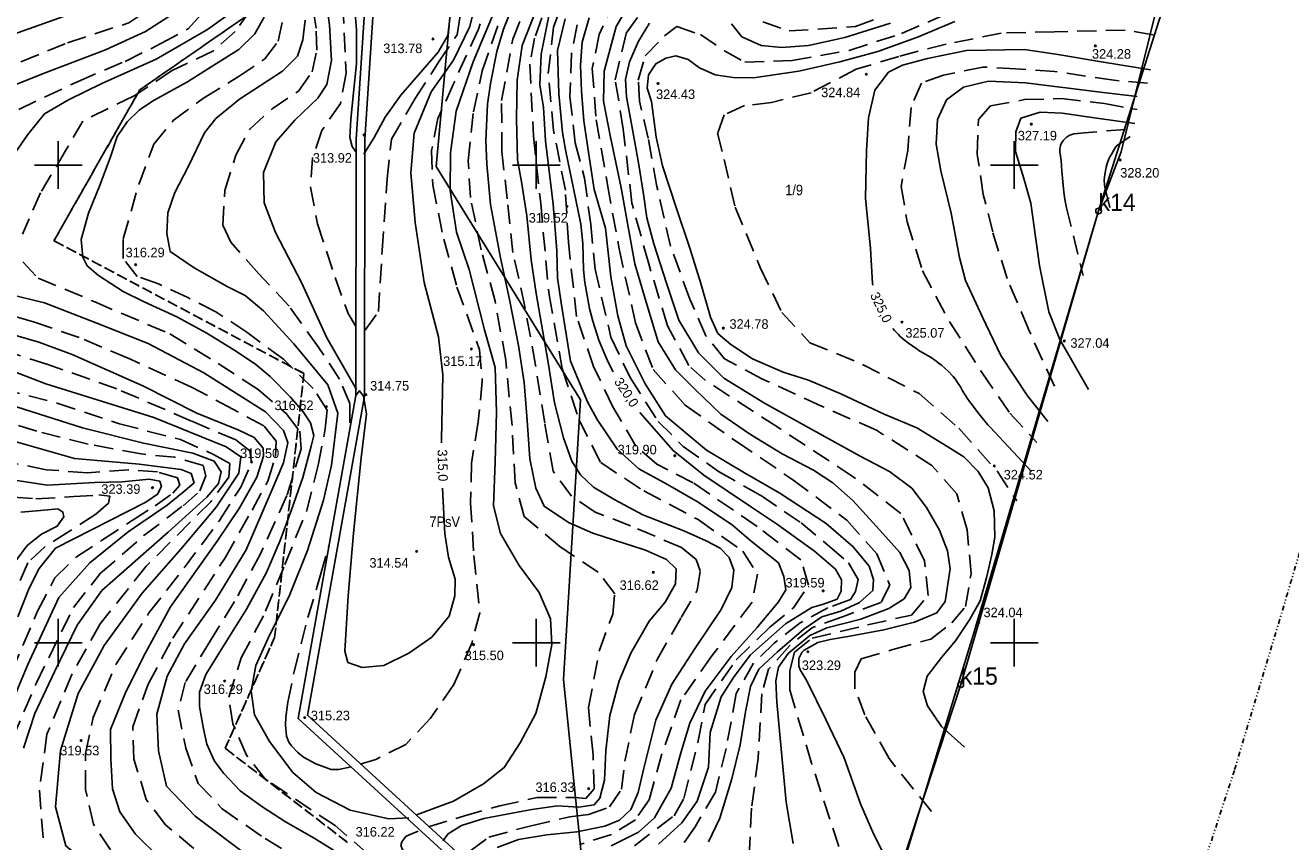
# Model space of a CAD drawing. Extents: x 4615668 to 9249187, y 5334101 to 10688993.
# Tile 65 of 120: x 4667831 to 4667963, y 5336898 to 5336984. Entities that reach past the tile are written whole.
import ezdxf
from ezdxf.enums import TextEntityAlignment as Align

# ---------------------------------------------------------------- set-up
doc = ezdxf.new("R2010")
doc.units = 0
doc.header["$MEASUREMENT"] = 0
for name, pattern in [('DIVIDE', [1.25, 0.5, -0.25, 0, -0.25, 0, -0.25]), ('GEN7', [13.75, 9.75, -1.5, 1, -1.5]), ('KONTUR', [1.5, 1, -0.5]), ('WARSTWICA', [3, 2, -1])]:
    doc.linetypes.add(name, pattern=pattern)
for name, color, linetype in [('2', 7, 'Continuous'), ('38', 7, 'Continuous'), ('45', 7, 'Continuous'), ('5', 7, 'Continuous'), ('50', 7, 'Continuous'), ('52', 7, 'Continuous'), ('58', 7, 'Continuous'), ('59', 7, 'Continuous'), ('60', 7, 'Continuous'), ('62', 7, 'Continuous'), ('7', 4, 'GEN7'), ('8', 7, 'Continuous')]:
    doc.layers.add(name, color=color, linetype=linetype)
doc.styles.add('txt', font='TXT', dxfattribs={"height": 0.2})

# ---------------------------------------------------------------- blocks, each defined once
blk = doc.blocks.new('*M2221')
at = {"layer": '60', "color": 7, "linetype": 'Continuous'}
for p, q in [((200, 147.5), (200, 152.5)), ((250, 147.5), (250, 152.5)), ((300, 147.5), (300, 152.5)), ((197.5, 150), (202.5, 150)), ((247.5, 150), (252.5, 150)), ((297.5, 150), (302.5, 150)), ((200, 97.5), (200, 102.5)), ((250, 97.5), (250, 102.5)), ((300, 97.5), (300, 102.5)), ((197.5, 100), (202.5, 100)), ((247.5, 100), (252.5, 100)), ((297.5, 100), (302.5, 100))]:
    blk.add_line(p, q, dxfattribs=at)
blk = doc.blocks.new('WYS')
at = {"layer": '52', "color": 67, "linetype": 'Continuous'}
blk.add_circle((0, 0), 0.08, dxfattribs=at)

msp = doc.modelspace()

# ---------------------------------------------------------------- linework, layer by layer
at = {"layer": '2', "color": 5, "linetype": 'Continuous'}
msp.add_lwpolyline([(4667852.194, 5336808.373), (4667877.084, 5336811.593), (4667891.984, 5336835.383), (4667905.184, 5336855.823), (4667916.954, 5336878.753), (4667928.754, 5336914.793), (4667943.174, 5336964.373), (4667950.944, 5336988.883), (4667957.754, 5337020.213), (4667953.784, 5337068.653), (4667948.964, 5337126.753), (4667946.904, 5337164.913), (4667946.234, 5337180.033), (4667943.104, 5337213.273), (4667939.914, 5337215.693), (4667913.124, 5337234.663), (4667894.274, 5337273.353), (4667845.904, 5337254.193)], dxfattribs=at)
at = {"layer": '2', "color": 7, "linetype": 'Continuous'}
msp.add_lwpolyline([(4667925.559, 5337225.858), (4667919.565, 5337202.099), (4667914.468, 5337192.813), (4667905.344, 5337173.627), (4667920.082, 5337161.387), (4667904.489, 5337153.076), (4667895.045, 5337124.565), (4667869.777, 5337120.444), (4667866.23, 5337098.563), (4667852.947, 5337097.718), (4667848.41, 5337075.991), (4667860.719, 5337041.34), (4667865.399, 5337016.965), (4667875.79, 5336989.951), (4667873.871, 5336969.035), (4667888.976, 5336944.594), (4667887.198, 5336915.342), (4667890.005, 5336887.866), (4667889.638, 5336885.847), (4667881.541, 5336848.002), (4667866.003, 5336825.871), (4667859.495, 5336809.317)], dxfattribs=at)
at = {"layer": '38', "color": 97, "linetype": 'Continuous'}
msp.add_lwpolyline([(4667880.742, 5336821.247), (4667879.844, 5336836.5), (4667894.816, 5336840.831), (4667904.428, 5336856), (4667905.876, 5336871.78), (4667917.498, 5336878.874), (4667930.159, 5336920.334), (4667943.174, 5336964.373), (4667945.534, 5336970.566), (4667950.692, 5336991.491), (4667955.332, 5337010.701), (4667957.582, 5337020.278), (4667955.895, 5337035.894), (4667955.143, 5337045.538), (4667953.925, 5337063.189), (4667953.268, 5337070.109)], dxfattribs=at)
at = {"layer": '45', "color": 219, "linetype": 'Continuous'}
for points in [[(4667852.966, 5337093.824), (4667846.478, 5337082.184), (4667848.289, 5337063.022), (4667848.382, 5337060.077), (4667845.099, 5337053.846), (4667852.914, 5337031.305), (4667864.682, 5337008.094), (4667866.721, 5336990.534), (4667865.521, 5336971.884), (4667865.47, 5336945.056), (4667859.443, 5336911.256), (4667879.927, 5336892.486), (4667882.711, 5336885.747), (4667878.673, 5336879.919), (4667874.081, 5336870.503), (4667879.671, 5336856.16), (4667876.031, 5336853.694), (4667872.183, 5336848.652), (4667869.834, 5336837.168), (4667858.053, 5336819.548), (4667858.564, 5336810.556)], [(4667853.916, 5337093.68), (4667847.4, 5337081.99), (4667849.188, 5337063.079), (4667849.289, 5337059.868), (4667846.077, 5337053.772), (4667853.744, 5337031.658), (4667865.557, 5337008.358), (4667867.624, 5336990.557), (4667866.421, 5336971.854), (4667866.37, 5336944.976), (4667860.416, 5336911.585), (4667880.682, 5336893.014), (4667883.73, 5336885.637), (4667879.452, 5336879.463), (4667875.063, 5336870.463), (4667880.77, 5336855.818), (4667876.657, 5336853.031), (4667873.023, 5336848.27), (4667870.68, 5336836.815), (4667858.969, 5336819.298), (4667859.463, 5336810.607)], [(4667865.47, 5336945.056), (4667865.875, 5336945.555), (4667866.27, 5336944.984)]]:
    msp.add_lwpolyline(points, dxfattribs=at)
at = {"layer": '50', "color": 245, "linetype": 'WARSTWICA'}
for points in [[(4667829.556, 5337042.838), (4667832.511, 5337038.64), (4667835.896, 5337034.936), (4667839.281, 5337030.861), (4667842.174, 5337027.219), (4667844.31, 5337023.487), (4667846.403, 5337019.474), (4667847.695, 5337014.72), (4667848.988, 5337009.843), (4667850.896, 5337004.534), (4667852.491, 5337000.418), (4667853.784, 5336996.899), (4667854.338, 5336993.257), (4667854.829, 5336988.419), (4667854.46, 5336985.394), (4667852.859, 5336983.171), (4667850.582, 5336981.134), (4667846.212, 5336979.035), (4667842.273, 5336976.442), (4667836.919, 5336973.788), (4667835.15, 5336970.73), (4667832.504, 5336966.285), (4667830.596, 5336961.964)], [(4667830.448, 5336979.995), (4667835.318, 5336981.968), (4667841.738, 5336984.077), (4667845.885, 5336986.812), (4667848.101, 5336989.206), (4667849.237, 5336991.542), (4667849.237, 5336994.448), (4667848.308, 5336998.244), (4667846.228, 5337001.659), (4667843.501, 5337004.794), (4667842.08, 5337007.472), (4667841.216, 5337009.448), (4667840.774, 5337014.082), (4667840.092, 5337018.79), (4667838.833, 5337024.136), (4667837.819, 5337025.686), (4667835.32, 5337028.763), (4667831.229, 5337032.524), (4667825.895, 5337037.099)], [(4667830.21, 5336975.002), (4667836.418, 5336977.937), (4667841.341, 5336980.036), (4667845.096, 5336981.888), (4667847.927, 5336983.431), (4667850.143, 5336985.901), (4667851.62, 5336987.753), (4667851.928, 5336991.086), (4667851.251, 5336996.547), (4667849.897, 5337000.498), (4667848.358, 5337004.449), (4667846.881, 5337008.03), (4667845.404, 5337011.98), (4667844.057, 5337016.262), (4667842.641, 5337020.892), (4667840.856, 5337024.411), (4667839.256, 5337027.312), (4667836.425, 5337030.646), (4667834.148, 5337033.115), (4667830.352, 5337036.901)], [(4667915.99, 5336897.866), (4667913.157, 5336906.574), (4667910.866, 5336914.253), (4667910.868, 5336916.271), (4667911.35, 5336918.206), (4667913.219, 5336919.657), (4667919.006, 5336921.048), (4667923.588, 5336922.076), (4667925.336, 5336924.132), (4667924.974, 5336927.76), (4667922.503, 5336932.718), (4667917.502, 5336936.554), (4667909.604, 5336941.754), (4667902.009, 5336946.652), (4667900.3, 5336948.208), (4667898.09, 5336952.336), (4667896.11, 5336958.84), (4667894.362, 5336965.189), (4667893.458, 5336972.929), (4667892.617, 5336978.099), (4667893.762, 5336982.997), (4667897.801, 5336988.499)], [(4667864.861, 5336942.194), (4667864.861, 5336944.209), (4667863.782, 5336946.784), (4667861.55, 5336950.142), (4667858.499, 5336954.396), (4667855.337, 5336957.792), (4667852.407, 5336961.122), (4667851.551, 5336962.876), (4667851.774, 5336966.533), (4667852.927, 5336970.228), (4667854.378, 5336972.952), (4667856.714, 5336975.053), (4667859.467, 5336976.919), (4667860.918, 5336978.934), (4667861.402, 5336981.211), (4667861.328, 5336983.524), (4667860.658, 5336987.666)], [(4667885.952, 5336987.403), (4667884.182, 5336982.479), (4667883.683, 5336979.729), (4667884.051, 5336972.192), (4667884.819, 5336965.158), (4667885.686, 5336955.606), (4667887.055, 5336947.869), (4667888.82, 5336942.538), (4667891.091, 5336938.049), (4667895.599, 5336935.068), (4667901.288, 5336932.068), (4667905.963, 5336928.752), (4667907.499, 5336926.374), (4667906.932, 5336923.427), (4667902.727, 5336917.818), (4667899.488, 5336913.196), (4667897.494, 5336907.557), (4667896.159, 5336902.734), (4667894.723, 5336900.657), (4667892.218, 5336899.116), (4667888.922, 5336898.054)], [(4667894.62, 5336897.928), (4667898.76, 5336901.075), (4667899.797, 5336902.88), (4667901.305, 5336908.903), (4667902.005, 5336912.728), (4667905.269, 5336917.385), (4667908.771, 5336920.819), (4667911.261, 5336922.849), (4667912.818, 5336925.19), (4667912.039, 5336927.844), (4667907.448, 5336931.357), (4667900.776, 5336935.926), (4667896.962, 5336937.878), (4667894.784, 5336939.751), (4667892.371, 5336943.888), (4667890.348, 5336948.103), (4667888.558, 5336953.332), (4667887.708, 5336961.101), (4667887.397, 5336966.564), (4667886.152, 5336972.809), (4667885.611, 5336978.768), (4667886.155, 5336983.607), (4667887.634, 5336987.588)], [(4667864.121, 5336986.004), (4667864.453, 5336978.786), (4667863.858, 5336975.614), (4667861.924, 5336972.815), (4667860.956, 5336969.905), (4667860.735, 5336966.859), (4667861.479, 5336963.015), (4667863.301, 5336957.399), (4667864.678, 5336953.63), (4667865.459, 5336952.361)], [(4667879.449, 5336986.811), (4667878.31, 5336983.405), (4667875.703, 5336977.697), (4667874.062, 5336974.062), (4667873.405, 5336970.7), (4667873.515, 5336967.066), (4667874.676, 5336961.418), (4667876.057, 5336956.405), (4667878.423, 5336949.834), (4667878.708, 5336946.573), (4667878.27, 5336942.3), (4667877.569, 5336937.971), (4667877.481, 5336933.795), (4667877.83, 5336928.298), (4667878.444, 5336922.32), (4667877.633, 5336919.21), (4667875.726, 5336914.793), (4667873.296, 5336911.292), (4667870.71, 5336908.545), (4667867.555, 5336906.963), (4667865.933, 5336906.479)], [(4667866.466, 5336951.882), (4667867.839, 5336953.838), (4667868.238, 5336960.237), (4667868.769, 5336967.748), (4667869.203, 5336971.89), (4667871.684, 5336976.156), (4667874.121, 5336979.933), (4667876.071, 5336982.822), (4667876.735, 5336986.866)], [(4667877.502, 5336897.443), (4667879.405, 5336898.834), (4667883.823, 5336900.031), (4667887.855, 5336900.969), (4667889.817, 5336901.187), (4667892.01, 5336901.995), (4667893.268, 5336903.839), (4667893.622, 5336906.783), (4667894.622, 5336911.668), (4667896.997, 5336917.422), (4667899.513, 5336921.822), (4667901.19, 5336924.668), (4667901.512, 5336926.706), (4667901.093, 5336927.903), (4667899.545, 5336929.132), (4667894.224, 5336931.429), (4667890.52, 5336932.837), (4667888.037, 5336934.519), (4667886.134, 5336937.139), (4667885.231, 5336942.153), (4667884.264, 5336948.248), (4667883.168, 5336954.362), (4667881.916, 5336960.029), (4667881.304, 5336965.658), (4667880.755, 5336970.607), (4667880.726, 5336975.95), (4667881.887, 5336982.355), (4667883.338, 5336985.893)], [(4667892.607, 5336986.476), (4667890.936, 5336982.852), (4667890.214, 5336979.274), (4667890.625, 5336973.904), (4667891.799, 5336967.111), (4667893.018, 5336960.427), (4667894.733, 5336952.659), (4667896.585, 5336947.767), (4667899.926, 5336944.053), (4667905.286, 5336940.23), (4667911.202, 5336936.244), (4667916.833, 5336932.002), (4667919.993, 5336928.47), (4667921.348, 5336925.209), (4667920.4, 5336923.397), (4667916.381, 5336921.902), (4667913.265, 5336920.77), (4667910.827, 5336918.868), (4667908.659, 5336916.422), (4667907.957, 5336913.829), (4667907.551, 5336907.081), (4667906.87, 5336901.852), (4667906.599, 5336896.553)], [(4667866.814, 5336897.017), (4667863.317, 5336900.039), (4667856.041, 5336904.879), (4667854.032, 5336907.417), (4667852.618, 5336910.701), (4667852.175, 5336913.478), (4667853.477, 5336917.583), (4667856.044, 5336922.471), (4667858.049, 5336927.372), (4667860.356, 5336933.045), (4667861.547, 5336937.784), (4667862.285, 5336941.563), (4667862.471, 5336943.541), (4667861.02, 5336945.78), (4667857.895, 5336948.877), (4667854.074, 5336951.696), (4667850.838, 5336953.823), (4667847.899, 5336955.316), (4667844.848, 5336956.734), (4667842.616, 5336957.518), (4667841.127, 5336959.384), (4667841.127, 5336961.473), (4667842.768, 5336967.158), (4667844.331, 5336971.374), (4667846.377, 5336973.837), (4667849.539, 5336976.188), (4667853.181, 5336978.411), (4667855.971, 5336980.314), (4667857.347, 5336982.143), (4667857.868, 5336984.531)], [(4667873.076, 5336899.902), (4667876.742, 5336901.027), (4667880.541, 5336902.119), (4667884.453, 5336902.97), (4667888.42, 5336902.997), (4667889.535, 5336902.86), (4667890.411, 5336903.903), (4667890.301, 5336907.443), (4667889.805, 5336912.405), (4667890.954, 5336918.387), (4667892.349, 5336922.174), (4667892.568, 5336924.314), (4667890.844, 5336926.55), (4667886.823, 5336929.239), (4667883.102, 5336932.395), (4667882.147, 5336935.925), (4667881.818, 5336941.907), (4667881.164, 5336948.772), (4667880.042, 5336954.946), (4667878.571, 5336960.304), (4667877.476, 5336965.792), (4667877.232, 5336969.615), (4667877.78, 5336974.747), (4667878.709, 5336979.037), (4667880.815, 5336985.156)], [(4667925.682, 5336901.517), (4667921.264, 5336907.057), (4667918.729, 5336911.62), (4667917.69, 5336914.357), (4667917.69, 5336916.117), (4667918.339, 5336917.486), (4667921.653, 5336918.463), (4667925.617, 5336919.571), (4667927.827, 5336921.266), (4667929.246, 5336922.987), (4667929.831, 5336926.376), (4667929.441, 5336931.004), (4667928.336, 5336934.784), (4667925.737, 5336937.717), (4667919.953, 5336941.432), (4667914.19, 5336943.948), (4667907.952, 5336946.816), (4667904.053, 5336948.901), (4667902.104, 5336951.313), (4667900.414, 5336955.158), (4667898.4, 5336960.699), (4667896.97, 5336966.926), (4667896.06, 5336972.01), (4667895.15, 5336975.855), (4667895.021, 5336978.071), (4667895.735, 5336980.613), (4667897.75, 5336982.699), (4667899.049, 5336983.677), (4667901.519, 5336982.829), (4667904.053, 5336981.135), (4667906.182, 5336979.943), (4667911.121, 5336980.139), (4667917.099, 5336981.181), (4667922.558, 5336982.941), (4667929.121, 5336985.809)], [(4667908.042, 5336984.181), (4667910.815, 5336983.214), (4667917.758, 5336983.682), (4667920.371, 5336984.644)], [(4667888.634, 5336983.865), (4667888.046, 5336980.811), (4667887.873, 5336976.37), (4667888.427, 5336971.501), (4667889.396, 5336967.824), (4667890.053, 5336962.966), (4667890.502, 5336958.29), (4667892.162, 5336951.17), (4667894.169, 5336946.937), (4667897.099, 5336942.337), (4667899.728, 5336939.735), (4667903.429, 5336937.098), (4667907.81, 5336934.611), (4667912.065, 5336931.732), (4667915.04, 5336929.268), (4667917.012, 5336927.533), (4667918.015, 5336925.798), (4667917.738, 5336924.549), (4667917.218, 5336923.696), (4667914.866, 5336922.828), (4667911.96, 5336921.267), (4667909.227, 5336919.15)], [(4667948.88, 5336982.814), (4667945.947, 5336983.304), (4667938.554, 5336983.12), (4667932.993, 5336982.998), (4667927.215, 5336981.843), (4667922.265, 5336980.556), (4667917.805, 5336979.208), (4667913.1, 5336976.757), (4667908.945, 5336975.715), (4667906.135, 5336975.408), (4667903.996, 5336974.428), (4667903.324, 5336972.528), (4667903.996, 5336969.77), (4667905.158, 5336964.771), (4667907.785, 5336958.459), (4667910.046, 5336953.74), (4667912.978, 5336950.585), (4667918.477, 5336948.317), (4667924.404, 5336945.252), (4667928.559, 5336941.636), (4667932.591, 5336937.101), (4667934.608, 5336934.037)], [(4667948.302, 5336977.763), (4667944.784, 5336978.052), (4667938.555, 5336978.978), (4667934.518, 5336979.267), (4667931.057, 5336979.441), (4667926.962, 5336978.573), (4667924.655, 5336977.763), (4667923.559, 5336975.218), (4667923.213, 5336970.705), (4667922.521, 5336966.945), (4667923.155, 5336963.242), (4667924.771, 5336958.112), (4667927.597, 5336952.731), (4667931, 5336947.43), (4667933.883, 5336943.207), (4667936.71, 5336940.141)], [(4667938.556, 5336946.035), (4667935.845, 5336951.994), (4667933.596, 5336957.316), (4667932.096, 5336962.176), (4667931.115, 5336966.11), (4667930.48, 5336970.3), (4667930.596, 5336973.945), (4667931.864, 5336975.391), (4667935.44, 5336976.028), (4667939.305, 5336976.143), (4667943.804, 5336975.623), (4667947.207, 5336974.986)], [(4667945.998, 5336972.908), (4667941.672, 5336972.561), (4667940.953, 5336972.496), (4667940.597, 5336972.434), (4667940.367, 5336972.37), (4667940.254, 5336972.33), (4667940.088, 5336972.257), (4667939.876, 5336972.133), (4667939.775, 5336972.059), (4667939.628, 5336971.93), (4667939.489, 5336971.778), (4667939.423, 5336971.693), (4667939.285, 5336971.469), (4667939.221, 5336971.319), (4667939.188, 5336971.219), (4667939.146, 5336971.019), (4667939.131, 5336970.869), (4667939.135, 5336970.568), (4667939.25, 5336969.668), (4667939.338, 5336968.558), (4667939.455, 5336967.074), (4667939.534, 5336966.335), (4667939.641, 5336965.6), (4667939.708, 5336965.236), (4667939.827, 5336964.693), (4667941.557, 5336957.635)], [(4667830.657, 5336959.062), (4667832.258, 5336957.334), (4667838.166, 5336954.864), (4667846.02, 5336951.501), (4667851.067, 5336948.414), (4667855.252, 5336945.698), (4667858.207, 5336943.167), (4667859.622, 5336941.315), (4667859.745, 5336939.463), (4667858.268, 5336934.586), (4667855.503, 5336928.501), (4667852.795, 5336923.5), (4667850.271, 5336919.426), (4667847.631, 5336915.009), (4667846.892, 5336912.108), (4667847.692, 5336908.157), (4667848.985, 5336904.453), (4667851.508, 5336901.798), (4667855.989, 5336898.681), (4667860.79, 5336895.78)], [(4667848.537, 5336897.642), (4667845.582, 5336900.111), (4667843.551, 5336902.765), (4667842.265, 5336906.997), (4667842.142, 5336910.392), (4667843.742, 5336914.837), (4667846.327, 5336919.652), (4667851.796, 5336928.073), (4667854.627, 5336933.073), (4667856.289, 5336936.098), (4667857.089, 5336938.691), (4667857.151, 5336940.296), (4667855.858, 5336941.901), (4667852.596, 5336943.63), (4667848.349, 5336945.914), (4667841.659, 5336948.963), (4667836.551, 5336951.124), (4667831.873, 5336952.729), (4667827.38, 5336954.025)], [(4667839.805, 5336897.5), (4667838.044, 5336900.179), (4667837.191, 5336903.826), (4667837.191, 5336907.587), (4667837.987, 5336911.348), (4667840.427, 5336916.998), (4667843.836, 5336922.297), (4667847.528, 5336927.027), (4667851.221, 5336931.985), (4667853.437, 5336935.461), (4667854.573, 5336938.025), (4667854.403, 5336939.279), (4667852.926, 5336940.419), (4667848.27, 5336942.387), (4667840.487, 5336945.749), (4667833.272, 5336948.314), (4667826, 5336950.593)], [(4667825.459, 5336946.526), (4667834.23, 5336944.257), (4667840.763, 5336942.092), (4667847.126, 5336940.439), (4667850.592, 5336938.9), (4667852.296, 5336937.932), (4667852.183, 5336936.507), (4667850.308, 5336933.943), (4667843.555, 5336927.196), (4667838.726, 5336921.155), (4667835.772, 5336915.856), (4667833.165, 5336909.616), (4667832.37, 5336903.747), (4667832.825, 5336897.877)], [(4667829.579, 5336909.171), (4667832.022, 5336914.926), (4667835.932, 5336922.869), (4667838.773, 5336926.459), (4667843.318, 5336930.391), (4667847.408, 5336933.525), (4667849.169, 5336935.064), (4667849.794, 5336936.659), (4667849.51, 5336937.742), (4667846.499, 5336938.597), (4667843.034, 5336938.939), (4667837.466, 5336939.964), (4667832.094, 5336941.315), (4667826.072, 5336943.196)], [(4667829.453, 5336916.151), (4667832.181, 5336922.488), (4667833.998, 5336925.966), (4667836.247, 5336928.174), (4667838.975, 5336929.95), (4667842.086, 5336931.966), (4667844.479, 5336933.502), (4667846.345, 5336934.847), (4667847.063, 5336935.663), (4667846.824, 5336936.431), (4667844.718, 5336937.055), (4667841.703, 5336937.295), (4667837.396, 5336936.959), (4667833.088, 5336937.295), (4667826.388, 5336938.639)], [(4667826.669, 5336934.672), (4667832.014, 5336934.24), (4667835.986, 5336934.48), (4667838.595, 5336934.648), (4667839.743, 5336934.528), (4667839.6, 5336933.784), (4667838.284, 5336932.632), (4667835.508, 5336930.855), (4667832.947, 5336929.223), (4667831.176, 5336927.543), (4667829.123, 5336922.827)], [(4667864.976, 5336906.176), (4667863.684, 5336905.913), (4667862.884, 5336905.918), (4667861.295, 5336906.506), (4667860.007, 5336907.218), (4667859.416, 5336907.692), (4667858.738, 5336908.385), (4667858.474, 5336908.767), (4667858.232, 5336909.406), (4667858.117, 5336910.592), (4667858.142, 5336911.389), (4667858.364, 5336912.967), (4667859.022, 5336916.159), (4667860.468, 5336921.829), (4667861.782, 5336926.303), (4667862.658, 5336929.352)], [(4667909.227, 5336919.15), (4667907.082, 5336917.034), (4667905.255, 5336913.863), (4667904.217, 5336908.103), (4667903.084, 5336903.55), (4667900.973, 5336899.907), (4667898.759, 5336896.819), (4667896.926, 5336895.327), (4667896.857, 5336893.522), (4667898.794, 5336891.51), (4667901.938, 5336887.538), (4667904.429, 5336883.236), (4667905.57, 5336880.668), (4667905.19, 5336879.142), (4667902.63, 5336877.199), (4667899.037, 5336874.615), (4667896.581, 5336872.29), (4667895.578, 5336870.382), (4667894.437, 5336867.224), (4667894.06, 5336863.463), (4667894.06, 5336859.196), (4667894.822, 5336855.761), (4667897.275, 5336850.956), (4667900.077, 5336846.654)], [(4667880.566, 5336890.718), (4667878.268, 5336892.501), (4667876.918, 5336893.386), (4667875.004, 5336894.397), (4667874.055, 5336894.916), (4667872.197, 5336895.965), (4667871.271, 5336896.581), (4667870.378, 5336897.474), (4667870.176, 5336897.953), (4667870.272, 5336898.358), (4667870.717, 5336898.882), (4667870.997, 5336899.051), (4667872.009, 5336899.462)]]:
    msp.add_lwpolyline(points, dxfattribs=at)
at = {"layer": '50', "color": 7, "linetype": 'Continuous'}
for points in [[(4667840.479, 5337042.068), (4667841.334, 5337040.449), (4667845.083, 5337034.79), (4667849.124, 5337029.527), (4667852.148, 5337023.198), (4667854.95, 5337015.45), (4667856.843, 5337007.156), (4667858.319, 5337002.067), (4667860.507, 5336996.355), (4667861.832, 5336990.354), (4667862.74, 5336983.844), (4667862.93, 5336980.122), (4667862.437, 5336977.616), (4667861.491, 5336976.172), (4667859.105, 5336973.894), (4667857.102, 5336971.594), (4667855.814, 5336968.404), (4667855.89, 5336965.214), (4667857.064, 5336962.137), (4667859.786, 5336956.879), (4667862.436, 5336951.106), (4667865.538, 5336945.699)], [(4667874.431, 5336940.12), (4667874.425, 5336940.45), (4667874.576, 5336947.211), (4667874.122, 5336951.199), (4667872.608, 5336956.896), (4667871.697, 5336963.178), (4667871.242, 5336968.381), (4667871.583, 5336972.521), (4667873.357, 5336976.856), (4667875.705, 5336980.16), (4667877.409, 5336983.692), (4667878.279, 5336987.263), (4667878.917, 5336993.915), (4667879.826, 5337001.777), (4667880.015, 5337004.474), (4667879.409, 5337008.044), (4667878.008, 5337014.287), (4667875.774, 5337019.035), (4667869.988, 5337028.4), (4667867.003, 5337034.349)], [(4667829.58, 5336982.841), (4667836.563, 5336985.33), (4667842.631, 5336987.514), (4667844.664, 5336988.64), (4667847.554, 5336992.451), (4667847.693, 5336994.407), (4667846.773, 5336998.68), (4667844.695, 5337001.517), (4667841.925, 5337004.064), (4667839.502, 5337007.016), (4667838.522, 5337011.552), (4667837.772, 5337023.245), (4667836.502, 5337025.734), (4667833.732, 5337028.454), (4667829.115, 5337032.101)], [(4667887.372, 5336984.478), (4667886.563, 5336981.182), (4667886.703, 5336976.628)], [(4667948.602, 5336979.159), (4667943.683, 5336979.942), (4667938.686, 5336980.803), (4667935.406, 5336981.273), (4667929.355, 5336981.156), (4667925.294, 5336980.334), (4667922.654, 5336979.631), (4667921.21, 5336978.887), (4667919.765, 5336977.007), (4667919.101, 5336974.109), (4667918.906, 5336970.702), (4667918.792, 5336965.715), (4667919.3, 5336960.429), (4667919.534, 5336956.787), (4667919.556, 5336956.595)], [(4667886.703, 5336976.628), (4667887.108, 5336972.587), (4667887.432, 5336970.584), (4667888.244, 5336966.729), (4667889.001, 5336962.99), (4667889.221, 5336960.969), (4667889.297, 5336958.244), (4667889.421, 5336956.89), (4667889.917, 5336954.17), (4667890.256, 5336952.829), (4667890.906, 5336950.847), (4667891.85, 5336948.602), (4667892.401, 5336947.523)], [(4667921.637, 5336952.076), (4667921.824, 5336951.853), (4667921.954, 5336951.709), (4667922.227, 5336951.432), (4667922.43, 5336951.243), (4667922.85, 5336950.885), (4667923.284, 5336950.547), (4667924.18, 5336949.905), (4667924.382, 5336949.769), (4667924.799, 5336949.518), (4667925.645, 5336949.035), (4667926.054, 5336948.769), (4667926.514, 5336948.426), (4667926.737, 5336948.246), (4667927.061, 5336947.966), (4667927.523, 5336947.52), (4667927.814, 5336947.205), (4667927.955, 5336947.042), (4667928.157, 5336946.791), (4667928.358, 5336946.518), (4667928.484, 5336946.331), (4667928.723, 5336945.95), (4667928.952, 5336945.564), (4667929.257, 5336945.049), (4667929.414, 5336944.796), (4667929.664, 5336944.425), (4667929.797, 5336944.245), (4667930.671, 5336943.107), (4667931.12, 5336942.548), (4667931.586, 5336942.003), (4667931.827, 5336941.739), (4667936.161, 5336937.118)], [(4667844.753, 5336891.735), (4667841.627, 5336893.38), (4667838.975, 5336894.665), (4667835.147, 5336897.918), (4667834.067, 5336902.005), (4667834.59, 5336907.89), (4667836.437, 5336913.853), (4667839.149, 5336918.889), (4667843.128, 5336924.356), (4667847.167, 5336928.987), (4667850.861, 5336933.386), (4667853.227, 5336936.917), (4667853.458, 5336938.654), (4667851.914, 5336939.68), (4667844.354, 5336942.748), (4667833.043, 5336946.279), (4667826.04, 5336948.976)], [(4667866.27, 5336944.984), (4667866.598, 5336943.129), (4667866.03, 5336938.534), (4667865.235, 5336930.634), (4667864.668, 5336924.086), (4667864.327, 5336918.313), (4667864.63, 5336917.098), (4667866.145, 5336916.604), (4667868.416, 5336916.794), (4667871.029, 5336918.086), (4667873.415, 5336919.757), (4667875.224, 5336921.953), (4667875.83, 5336924.08), (4667875.868, 5336925.827), (4667875.187, 5336928.143), (4667874.77, 5336930.574), (4667874.547, 5336935.372)], [(4667895.19, 5336943.269), (4667898.656, 5336939.301), (4667901.879, 5336936.715), (4667906.756, 5336933.426), (4667909.572, 5336931.561), (4667913.44, 5336928.75), (4667915.655, 5336926.866), (4667916.271, 5336925.77), (4667916.243, 5336924.589), (4667915.823, 5336923.746), (4667914.393, 5336923.211), (4667913.188, 5336922.874), (4667910.419, 5336921.144), (4667906.748, 5336917.911), (4667905.038, 5336915.662), (4667903.693, 5336913.526), (4667902.553, 5336909.78), (4667902.357, 5336906.153), (4667901.18, 5336902.583), (4667899.563, 5336900.318), (4667897.124, 5336898.097)]]:
    msp.add_lwpolyline(points, dxfattribs=at)
at = {"layer": '50', "color": 216, "linetype": 'Continuous'}
for points in [[(4667829.096, 5337040.747), (4667834.178, 5337035.077), (4667837.556, 5337031.192), (4667840.562, 5337027.195), (4667842.588, 5337023.264), (4667844.931, 5337018.204), (4667847.093, 5337011.698), (4667850.328, 5337002.38), (4667852.67, 5336995.197), (4667853.21, 5336990.523), (4667853.074, 5336987.315), (4667852.038, 5336984.875), (4667849.967, 5336983.384), (4667844.607, 5336980.267), (4667838.898, 5336977.719), (4667835.43, 5336976.003), (4667832.907, 5336974.557), (4667831.151, 5336972.388), (4667828.403, 5336968.413)], [(4667826.967, 5336976.468), (4667832.965, 5336978.84), (4667839.295, 5336981.248), (4667843.472, 5336983.175), (4667846.399, 5336985.04), (4667849.623, 5336988.332), (4667850.569, 5336990.442), (4667850.599, 5336992.919), (4667850.233, 5336995.365), (4667849.105, 5336998.832), (4667847.52, 5337002.043), (4667846.087, 5337004.581), (4667843.678, 5337007.303), (4667842.402, 5337010.625), (4667842.189, 5337012.858), (4667842.067, 5337016.971), (4667841.579, 5337020.121), (4667840.39, 5337023.24), (4667838.687, 5337026.497), (4667836.949, 5337028.087), (4667835.059, 5337030.319), (4667832.017, 5337033.396), (4667827.627, 5337038.166)], [(4667866.308, 5336970.324), (4667867.386, 5336972.063), (4667868.557, 5336974.179), (4667870.187, 5336976.482), (4667872.483, 5336979.161), (4667874.076, 5336980.994), (4667875.107, 5336982.733), (4667875.81, 5336988.656)], [(4667865.184, 5336987.692), (4667865.558, 5336983.345), (4667865.558, 5336979.772), (4667865.23, 5336976.764), (4667864.949, 5336973.944), (4667864.855, 5336972.063), (4667865.09, 5336971.123), (4667865.464, 5336970.559)], [(4667882.092, 5336986.315), (4667880.917, 5336983.401), (4667880.233, 5336981.065), (4667879.554, 5336977.717), (4667879.254, 5336975.553), (4667879.062, 5336971.738), (4667879.17, 5336969.268), (4667879.555, 5336965.046), (4667880.622, 5336959.465), (4667881.54, 5336955.115), (4667882.478, 5336950.305), (4667883.096, 5336946.413), (4667883.416, 5336942.427), (4667883.673, 5336938.43), (4667884.315, 5336935.365), (4667885.165, 5336933.471), (4667887.729, 5336931.778), (4667890.272, 5336930.642), (4667895.787, 5336928.873), (4667897.988, 5336927.887), (4667898.971, 5336926.901), (4667898.907, 5336925.336), (4667897.839, 5336923.429), (4667896.158, 5336921.447), (4667894.257, 5336918.104), (4667893.039, 5336915.189), (4667892.038, 5336911.562), (4667891.632, 5336907.854), (4667891.483, 5336904.801), (4667890.992, 5336902.915), (4667890.415, 5336902.229), (4667888.791, 5336901.972), (4667886.569, 5336902.101), (4667883.898, 5336901.715), (4667882.393, 5336901.463), (4667878.867, 5336900.777), (4667876.538, 5336900.048), (4667875.128, 5336899.191), (4667874.594, 5336898.441)], [(4667911.209, 5336898.156), (4667910.505, 5336902.5), (4667909.838, 5336909.578), (4667909.521, 5336912.968), (4667909.416, 5336915.193), (4667909.697, 5336916.606), (4667910.719, 5336918.054), (4667912.967, 5336919.938), (4667914.762, 5336920.75), (4667918.318, 5336921.633), (4667921.241, 5336922.764), (4667922.825, 5336923.788), (4667923.529, 5336924.953), (4667923.353, 5336926.754), (4667922.368, 5336928.626), (4667920.607, 5336930.604), (4667917.475, 5336934.081), (4667915.363, 5336935.918), (4667913.356, 5336937.26), (4667910.081, 5336938.955), (4667906.772, 5336940.968), (4667903.643, 5336943.105), (4667900.967, 5336945.683), (4667898.925, 5336947.732), (4667897.103, 5336950.682), (4667895.941, 5336954.496), (4667894.674, 5336958.84), (4667894.005, 5336962.513), (4667893.232, 5336966.792), (4667892.105, 5336972.089), (4667891.401, 5336975.868), (4667891.471, 5336979.011), (4667892.7, 5336983.681), (4667894.496, 5336986.718)], [(4667864.267, 5336896.759), (4667861.113, 5336898.724), (4667858.121, 5336900.417), (4667855.75, 5336901.982), (4667853.385, 5336903.689), (4667851.654, 5336905.51), (4667850.693, 5336906.796), (4667849.881, 5336908.553), (4667849.539, 5336910.182), (4667849.134, 5336912.519), (4667849.134, 5336914.019), (4667849.775, 5336915.862), (4667851.42, 5336918.498), (4667854.023, 5336922.684), (4667856.117, 5336926.542), (4667857.57, 5336929.885), (4667858.762, 5336933.083), (4667859.916, 5336936.491), (4667860.814, 5336939.748), (4667861.07, 5336940.872), (4667860.749, 5336942.201), (4667859.958, 5336943.358), (4667858.634, 5336944.901), (4667856.524, 5336947.032), (4667855.006, 5336948.296), (4667852.998, 5336949.668), (4667849.884, 5336951.569), (4667846.743, 5336953.283), (4667843.331, 5336954.863), (4667841.151, 5336955.935), (4667838.545, 5336957.606), (4667837.37, 5336958.635), (4667836.921, 5336959.535), (4667836.753, 5336961.389), (4667837.522, 5336964.133), (4667838.74, 5336967.133), (4667839.829, 5336970.032), (4667840.513, 5336972.153), (4667841.56, 5336973.718), (4667842.864, 5336974.961), (4667844.381, 5336975.989), (4667847.858, 5336977.906), (4667850.614, 5336979.62), (4667853.254, 5336981.282), (4667854.92, 5336982.911), (4667855.903, 5336984.647)], [(4667871.807, 5336901.157), (4667875.678, 5336902.58), (4667878.821, 5336904.425), (4667881.006, 5336906.116), (4667882.654, 5336908.692), (4667884.302, 5336911.768), (4667885.369, 5336915.624), (4667885.982, 5336919.007), (4667885.829, 5336921.698), (4667884.64, 5336924.428), (4667882.571, 5336927.273), (4667880.619, 5336930.63), (4667879.891, 5336933.513), (4667880.045, 5336938.126), (4667880.198, 5336943.316), (4667880.043, 5336947.982), (4667878.932, 5336951.942), (4667877.322, 5336958.246), (4667876.021, 5336962.141), (4667875.331, 5336966.524), (4667875.37, 5336970.445), (4667875.983, 5336974.828), (4667877.739, 5336979.98), (4667879.847, 5336984.978)], [(4667880.265, 5336897.763), (4667882.507, 5336898.59), (4667885.455, 5336899.062), (4667888.596, 5336899.383), (4667891.524, 5336899.983), (4667893.055, 5336900.617), (4667894.23, 5336901.71), (4667895, 5336903.488), (4667895.598, 5336906.06), (4667896.854, 5336911.059), (4667898.542, 5336914.852), (4667900.892, 5336918.496), (4667903.705, 5336922.657), (4667904.816, 5336924.971), (4667905.008, 5336926.772), (4667904.517, 5336928.1), (4667903.598, 5336929.065), (4667902.108, 5336929.845), (4667899.779, 5336930.895), (4667895.506, 5336932.567), (4667892.578, 5336934.153), (4667890.343, 5336935.469), (4667888.975, 5336936.755), (4667888.056, 5336938.169), (4667887.202, 5336940.612), (4667886.265, 5336944.284), (4667885.602, 5336948.506), (4667884.344, 5336955.733), (4667883.831, 5336959.269), (4667883.365, 5336963.862), (4667882.809, 5336967.419), (4667882.403, 5336969.734), (4667882.275, 5336974.026), (4667882.361, 5336978.076), (4667882.874, 5336981.712), (4667884.22, 5336985.141)], [(4667892.2, 5336897.929), (4667895.058, 5336899.34), (4667896.709, 5336900.848), (4667898.448, 5336903.956), (4667899.481, 5336907.664), (4667900.405, 5336910.772), (4667902.036, 5336914.098), (4667904.746, 5336917.728), (4667907.464, 5336920.781), (4667909.693, 5336923.453), (4667910.454, 5336924.707), (4667910.236, 5336926.125), (4667909.693, 5336927.542), (4667906.827, 5336929.804), (4667904.87, 5336931.495), (4667901.282, 5336933.894), (4667898.074, 5336935.748), (4667895.084, 5336937.384), (4667892.801, 5336939.456), (4667890.735, 5336942.564), (4667889.716, 5336944.393), (4667887.922, 5336948.646), (4667886.944, 5336954.753), (4667886.563, 5336957.37), (4667886.509, 5336960.206), (4667886.131, 5336965.077), (4667885.316, 5336971.729), (4667885.098, 5336975.219), (4667884.718, 5336977.564), (4667884.881, 5336980.781), (4667885.858, 5336985.659)], [(4667889.892, 5336984.602), (4667889.153, 5336982.059), (4667888.977, 5336979.622), (4667889.083, 5336976.903), (4667889.331, 5336973.814), (4667889.859, 5336970.282), (4667890.422, 5336966.609), (4667891.585, 5336962.569), (4667892.149, 5336957.483), (4667892.888, 5336953.387), (4667893.768, 5336950.263), (4667895.74, 5336946.273), (4667897.887, 5336942.917), (4667902.174, 5336939.337), (4667906.118, 5336936.971), (4667909.815, 5336934.852), (4667914.691, 5336931.659), (4667917.508, 5336929.222), (4667919.168, 5336927.211), (4667919.626, 5336925.798), (4667919.555, 5336924.633), (4667918.177, 5336923.395), (4667916.205, 5336922.477), (4667914.234, 5336921.877), (4667912.332, 5336920.605), (4667909.586, 5336918.239), (4667907.649, 5336916.403), (4667906.779, 5336914.584), (4667906.251, 5336911.936), (4667905.688, 5336908.51), (4667904.807, 5336904.943)], [(4667860.176, 5336984.33), (4667859.946, 5336982.292), (4667859.371, 5336980.562), (4667857.8, 5336979.024), (4667853.315, 5336976.064), (4667850.829, 5336974.043), (4667849.641, 5336972.544), (4667847.954, 5336969.007), (4667846.536, 5336966.316), (4667845.808, 5336964.163), (4667845.696, 5336962.03), (4667846.041, 5336960.147), (4667848.571, 5336958.417), (4667852.021, 5336956.456), (4667853.899, 5336955.533), (4667855.815, 5336953.919), (4667858.99, 5336950.472), (4667862.555, 5336946.166), (4667863.583, 5336943.225), (4667862.931, 5336937.766), (4667862.09, 5336934.096), (4667860.404, 5336928.83), (4667858.564, 5336924.216), (4667856.308, 5336919.66), (4667855.005, 5336916.815), (4667854.545, 5336914.124), (4667854.89, 5336911.625), (4667856.461, 5336908.833), (4667858.875, 5336905.604), (4667861.328, 5336903.489), (4667864.881, 5336901.658), (4667868.944, 5336900.736), (4667871.014, 5336900.851)], [(4667896.211, 5336984.043), (4667895.058, 5336982.148), (4667894.107, 5336979.994), (4667893.685, 5336978.122), (4667893.79, 5336976.321), (4667894.354, 5336973.284), (4667895.06, 5336969.407), (4667895.553, 5336966.123), (4667895.905, 5336963.651), (4667896.644, 5336960.931), (4667897.981, 5336956.814), (4667899.249, 5336952.929), (4667901.324, 5336949.523), (4667903.965, 5336946.874), (4667908.226, 5336944.261), (4667912.936, 5336941.626), (4667918.241, 5336938.704), (4667921.304, 5336937.115), (4667923.628, 5336935.349), (4667925.177, 5336933.336), (4667926.55, 5336930.97), (4667927.36, 5336928.816), (4667927.642, 5336926.909), (4667927.116, 5336923.502), (4667926.271, 5336922.302), (4667923.912, 5336921.348), (4667920.708, 5336920.536), (4667917.152, 5336919.865), (4667915.11, 5336919.512), (4667913.807, 5336919.194), (4667912.363, 5336918.417)], [(4667929.156, 5336908.266), (4667926.727, 5336910.42), (4667925.283, 5336912.574), (4667924.825, 5336914.093), (4667925.248, 5336915.682), (4667926.727, 5336917.625), (4667928.199, 5336919.37), (4667929.678, 5336921.595), (4667930.77, 5336923.572), (4667931.474, 5336926.115), (4667932.002, 5336928.411), (4667932.319, 5336930.247), (4667932.245, 5336932.978), (4667931.611, 5336935.379), (4667930.59, 5336937.11), (4667929.076, 5336938.629), (4667927.421, 5336939.688), (4667924.147, 5336941.666), (4667920.743, 5336943.099), (4667916.201, 5336945.218), (4667912.821, 5336946.666), (4667910.192, 5336947.502), (4667906.988, 5336948.914), (4667904.7, 5336950.398), (4667903.362, 5336951.563), (4667902.587, 5336953.258), (4667901.566, 5336956.79), (4667900.439, 5336960.392), (4667899.001, 5336964.75), (4667897.557, 5336969.094), (4667896.888, 5336972.096), (4667896.395, 5336975.84), (4667895.941, 5336977.235), (4667896.082, 5336978.612), (4667896.857, 5336979.778), (4667897.913, 5336980.378), (4667898.934, 5336980.625), (4667900.237, 5336980.237), (4667901.434, 5336979.354), (4667903.053, 5336978.612), (4667904.955, 5336978.33), (4667907.067, 5336978.295), (4667911.801, 5336978.993), (4667916.096, 5336979.982), (4667920.075, 5336981.077), (4667924.23, 5336982.56), (4667928.121, 5336984.21)], [(4667921.404, 5336984.037), (4667916.616, 5336982.518), (4667912.829, 5336981.712), (4667910.048, 5336981.5), (4667907.865, 5336981.712), (4667905.858, 5336982.595), (4667904.766, 5336983.972)], [(4667937.871, 5336942.322), (4667935.724, 5336945.024), (4667932.952, 5336949.253), (4667931.039, 5336953.247), (4667929.243, 5336957.085), (4667928.621, 5336959.487), (4667927.762, 5336964.147), (4667926.669, 5336968.572), (4667926.2, 5336971.353), (4667926.317, 5336973.937), (4667927.252, 5336975.995), (4667929.048, 5336977.327), (4667931.664, 5336977.953), (4667935.529, 5336977.797), (4667943.377, 5336976.818), (4667947.197, 5336976.349)], [(4667946.963, 5336973.53), (4667942.98, 5336974.078), (4667939.349, 5336974.626), (4667937.046, 5336974.705), (4667935.055, 5336974.078), (4667934.508, 5336972.668), (4667934.469, 5336970.593), (4667935.367, 5336967.773), (4667936.07, 5336965.189), (4667937.007, 5336958.676), (4667937.983, 5336953.82), (4667939.115, 5336950.922), (4667942.121, 5336945.684)], [(4667944.346, 5336964.723), (4667943.838, 5336966.877), (4667943.799, 5336967.082), (4667943.781, 5336967.219), (4667943.764, 5336967.498), (4667943.764, 5336967.638), (4667943.78, 5336967.919), (4667943.813, 5336968.2), (4667943.916, 5336968.757), (4667943.964, 5336968.953), (4667944.08, 5336969.337), (4667944.223, 5336969.71), (4667944.332, 5336969.955), (4667944.58, 5336970.441), (4667944.831, 5336970.887), (4667944.975, 5336971.091), (4667945.085, 5336971.212), (4667945.146, 5336971.267), (4667945.244, 5336971.341), (4667946.493, 5336972.164)], [(4667828.901, 5336955.737), (4667832.91, 5336954.743), (4667838.392, 5336952.632), (4667843.752, 5336950.508), (4667849.562, 5336947.436), (4667856.032, 5336943.341), (4667857.924, 5336941.399), (4667858.374, 5336940.134), (4667857.924, 5336938.01), (4667856.617, 5336934.983), (4667854.009, 5336928.906), (4667850.811, 5336923.621), (4667847.568, 5336919.057), (4667845.73, 5336915.697), (4667844.649, 5336911.721), (4667844.829, 5336907.881), (4667845.685, 5336904.176), (4667848.658, 5336901.038), (4667854.423, 5336896.701), (4667859.919, 5336893.493), (4667865.886, 5336890.885), (4667869.219, 5336889.078), (4667871.336, 5336886.774)], [(4667844.986, 5336896.623), (4667842.425, 5336899.131), (4667840.779, 5336901.485), (4667840.021, 5336903.888), (4667839.838, 5336907.038), (4667839.807, 5336910.096), (4667841.422, 5336914.031), (4667843.461, 5336918.117), (4667846.083, 5336922.948), (4667850.957, 5336929.815), (4667853.269, 5336933.222), (4667855.128, 5336936.524), (4667855.83, 5336938.696), (4667855.769, 5336939.552), (4667854.854, 5336940.653), (4667853.238, 5336941.417), (4667848.861, 5336943.207), (4667843.19, 5336946.082), (4667835.795, 5336949.343), (4667832.319, 5336950.658), (4667825.794, 5336952.523)], [(4667829.997, 5336943.866), (4667836.886, 5336941.675), (4667843.27, 5336940.074), (4667848.436, 5336939.021), (4667850.663, 5336938.179), (4667851.377, 5336937.083), (4667851.125, 5336935.861), (4667849.907, 5336934.429), (4667845.83, 5336930.743), (4667838.9, 5336924.634), (4667836.343, 5336921.036), (4667833.949, 5336916.149), (4667831.891, 5336911.768), (4667830.715, 5336908.145)], [(4667828.701, 5336910.972), (4667831.179, 5336916.913), (4667834.408, 5336923.915), (4667837.642, 5336927.539), (4667841.674, 5336930.783), (4667845.748, 5336933.563), (4667847.429, 5336934.953), (4667848.563, 5336935.922), (4667848.269, 5336936.891), (4667847.219, 5336937.313), (4667842.808, 5336937.86), (4667836.046, 5336938.45), (4667829.455, 5336940.364)], [(4667826.143, 5336936.756), (4667833.199, 5336935.66), (4667838.182, 5336935.953), (4667841.038, 5336936.037), (4667843.852, 5336936.29), (4667844.986, 5336936.079), (4667845.154, 5336935.532), (4667844.734, 5336934.731), (4667843.516, 5336933.889), (4667834.066, 5336929.086), (4667832.35, 5336926.957), (4667831.3, 5336924.893), (4667830.124, 5336921.902)], [(4667829.795, 5336927.627), (4667831.097, 5336929.354), (4667832.609, 5336930.534), (4667834.247, 5336931.377), (4667834.919, 5336932.345), (4667834.835, 5336932.851), (4667834.289, 5336933.188), (4667832.483, 5336933.02), (4667830.425, 5336932.851)], [(4667912.363, 5336918.417), (4667912.118, 5336918.151), (4667911.835, 5336917.534), (4667911.808, 5336916.717), (4667911.941, 5336916.333), (4667912.645, 5336915.203), (4667914.652, 5336911.159), (4667916.553, 5336907.133), (4667918.276, 5336902.317), (4667919.651, 5336899.097), (4667920.459, 5336897.549), (4667922.854, 5336893.417)], [(4667904.807, 5336904.943), (4667903.545, 5336900.833), (4667902.383, 5336898.325)]]:
    msp.add_lwpolyline(points, dxfattribs=at)
at = {"layer": '58', "color": 1, "linetype": 'DIVIDE'}
msp.add_lwpolyline([(4667980.014, 5336981.382), (4667957.383, 5336905.821), (4667944.55, 5336866.624), (4667922.048, 5336826.563), (4667894.907, 5336783.649), (4667856.08, 5336778.626), (4667807.55, 5336772.225), (4667748.614, 5336774.252), (4667717.606, 5336765.411), (4667711.142, 5336767.061), (4667678.408, 5336762.369), (4667654.865, 5336752.907), (4667635.137, 5336746.721), (4667611.843, 5336742.108)], dxfattribs=at)
at = {"layer": '62', "color": 215, "linetype": 'Continuous'}
for centre in [(4667943.174, 5336964.373), (4667928.754, 5336914.793)]:
    msp.add_circle(centre, 0.3, dxfattribs=at)
at = {"layer": '7', "color": 245, "linetype": 'KONTUR'}
for p, q in [((4667854.23, 5336984.919), (4667842.874, 5336977.049)), ((4667842.874, 5336977.049), (4667854.23, 5336984.919)), ((4667842.874, 5336977.049), (4667833.902, 5336961.26)), ((4667833.902, 5336961.26), (4667842.874, 5336977.049)), ((4667833.902, 5336961.26), (4667860.049, 5336947.363)), ((4667860.049, 5336947.363), (4667833.902, 5336961.26)), ((4667860.049, 5336947.363), (4667856.982, 5336919.743)), ((4667856.982, 5336919.743), (4667860.049, 5336947.363)), ((4667856.982, 5336919.743), (4667851.811, 5336908.133)), ((4667851.811, 5336908.133), (4667856.982, 5336919.743)), ((4667851.811, 5336908.133), (4667864.619, 5336898.267)), ((4667864.619, 5336898.267), (4667851.811, 5336908.133))]:
    msp.add_line(p, q, dxfattribs=at)

# ---------------------------------------------------------------- block references
at = {"layer": '52', "color": 67, "linetype": 'Continuous'}
for p in [(4667873.556, 5336982.382), (4667942.83, 5336981.657), (4667918.873, 5336978.688), (4667897.091, 5336977.718), (4667936.136, 5336973.458), (4667866.337, 5336972.326), (4667945.437, 5336969.712), (4667887.578, 5336964.855), (4667842.45, 5336958.756), (4667922.609, 5336952.74), (4667903.924, 5336952.111), (4667939.591, 5336950.761), (4667877.571, 5336949.92), (4667866.547, 5336945.157), (4667862.389, 5336943.885), (4667898.85, 5336938.754), (4667854.568, 5336938.089), (4667932.263, 5336937.686), (4667844.21, 5336935.404), (4667871.831, 5336928.735), (4667896.595, 5336926.549), (4667914.365, 5336924.611), (4667930.642, 5336921.289), (4667877.782, 5336918.987), (4667912.766, 5336918.233), (4667851.749, 5336915.165), (4667860.134, 5336911.349), (4667836.74, 5336908.946), (4667889.832, 5336903.91)]:
    msp.add_blockref('WYS', p, dxfattribs=at)
at = {"layer": '60', "color": 7, "linetype": 'Continuous'}
msp.add_blockref('*M2221', (4667634.354, 5336819.183), dxfattribs=at)

# ---------------------------------------------------------------- texts
at = {"layer": '5', "color": 6, "linetype": 'Continuous', "style": 'txt', "width": 0.909091}
msp.add_text('1/9', height=1.1, dxfattribs=at).set_placement((4667911.328, 5336966.593), align=Align.MIDDLE)
at = {"layer": '50', "color": 6, "linetype": 'Continuous', "style": 'txt'}
for s, rotation, p in [('325,0', 296.07812, (4667920.346, 5336954.247)), ('320,0', 303.33259, (4667893.719, 5336945.346)), ('315,0', 271.40889, (4667874.482, 5336937.745))]:
    msp.add_text(s, height=1, rotation=rotation, dxfattribs=at).set_placement(p, align=Align.MIDDLE)
at = {"layer": '52', "color": 67, "linetype": 'Continuous', "style": 'txt'}
for s, p in [('313.78', (4667868.342, 5336980.898)), ('324.28', (4667942.478, 5336980.314)), ('324.43', (4667896.879, 5336976.092)), ('324.84', (4667914.152, 5336976.285)), ('327.19', (4667934.727, 5336971.762)), ('313.92', (4667860.982, 5336969.428)), ('328.20', (4667945.437, 5336967.875)), ('319.52', (4667883.562, 5336963.159)), ('316.29', (4667841.393, 5336959.533)), ('324.78', (4667904.558, 5336952.041)), ('325.07', (4667922.961, 5336951.114)), ('327.04', (4667940.225, 5336950.054)), ('315.17', (4667874.611, 5336948.154)), ('314.75', (4667866.969, 5336945.581)), ('316.52', (4667856.964, 5336943.531)), ('319.50', (4667853.37, 5336938.513)), ('319.90', (4667892.861, 5336938.895)), ('324.52', (4667933.249, 5336936.272)), ('323.39', (4667838.855, 5336934.767)), ('314.54', (4667866.898, 5336927.039)), ('316.62', (4667893.072, 5336924.711)), ('319.59', (4667910.419, 5336924.964)), ('324.04', (4667931.135, 5336921.855)), ('315.50', (4667876.866, 5336917.361)), ('323.29', (4667912.131, 5336916.325)), ('316.29', (4667849.564, 5336913.822)), ('315.23', (4667860.768, 5336911.066)), ('319.53', (4667834.556, 5336907.391)), ('316.33', (4667884.265, 5336903.557)), ('316.22', (4667865.452, 5336898.892))]:
    msp.add_text(s, height=1, dxfattribs=at).set_placement(p)
at = {"layer": '59', "color": 7, "linetype": 'Continuous', "style": 'txt'}
for s, p in [('k14', (4667943.174, 5336964.373)), ('k15', (4667928.754, 5336914.793))]:
    msp.add_text(s, height=1.8, dxfattribs=at).set_placement(p)
at = {"layer": '8', "color": 59, "linetype": 'Continuous', "style": 'txt', "width": 0.909091}
msp.add_text('7PsV', height=1.1, dxfattribs=at).set_placement((4667873.175, 5336931.295))

doc.saveas('drawing.dxf')
